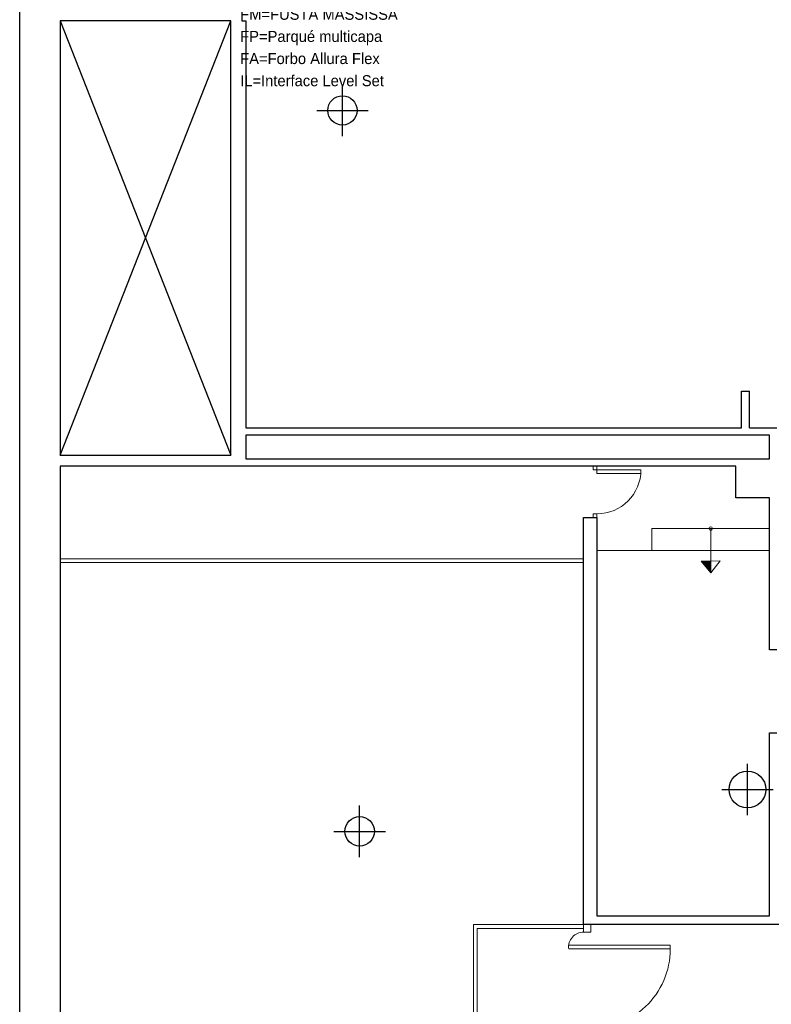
# Model space of a CAD drawing. Header units: metres. Extents: x -1 to 438, y -6 to 52.
# Tile 3 of 17: x 391 to 401, y 21 to 34. Entities that reach past the tile are written whole.
import ezdxf

# ---------------------------------------------------------------- set-up
doc = ezdxf.new("R2010")
doc.units = ezdxf.units.M
doc.linetypes.add('CONTINUA', pattern=[0])
doc.layers.add('LEGENDA MATERIAL SOSTRE PAVIMENT ACTUAL', color=7, linetype='CONTINUA', lineweight=25)
doc.layers.add('PB MURS ACTUAL', color=7, linetype='CONTINUA', lineweight=25)
doc.styles.add('Century Gothic', font='txt')

# ---------------------------------------------------------------- blocks, each defined once
blk = doc.blocks.new('OBJETO_COMPLEJO_7')
at = {"layer": 'PB MURS ACTUAL', "linetype": 'CONTINUA', "lineweight": 13, "transparency": 33554687}
for start, end in [(90, 270), (270, 90)]:
    blk.add_arc((400.556, 27.411), 0.025, start, end, dxfattribs=at)

msp = doc.modelspace()

# ---------------------------------------------------------------- linework, layer by layer
at = {"layer": 'PB MURS ACTUAL', "transparency": 33554687}
for p, q in [((391.147, 12.84), (391.147, 52.493)), ((394.171, 34.471), (394.171, 34.321)), ((394.021, 34.321), (391.696, 34.321)), ((391.696, 34.321), (391.696, 28.411)), ((394.021, 28.411), (394.021, 34.321)), ((394.171, 34.321), (394.226, 34.321)), ((394.226, 34.321), (394.226, 28.781)), ((400.976, 29.281), (401.086, 29.281)), ((400.976, 28.781), (400.976, 29.281)), ((401.086, 28.781), (401.086, 29.281)), ((394.226, 28.781), (400.976, 28.781)), ((401.356, 28.681), (394.226, 28.681)), ((394.226, 28.681), (394.226, 28.361)), ((401.086, 28.781), (401.456, 28.781)), ((401.356, 28.361), (401.356, 28.681)), ((391.696, 28.411), (394.021, 28.411)), ((394.226, 28.361), (401.356, 28.361)), ((400.896, 28.261), (391.696, 28.261)), ((391.696, 28.261), (391.696, 13.201)), ((400.896, 27.831), (400.896, 28.261)), ((401.356, 27.831), (400.896, 27.831)), ((401.356, 25.761), (401.356, 27.831)), ((398.826, 22.021), (398.826, 27.561)), ((398.826, 27.561), (399.006, 27.561)), ((399.006, 27.561), (399.006, 22.141)), ((401.456, 25.761), (401.356, 25.761)), ((401.356, 22.141), (401.356, 24.631)), ((401.356, 24.631), (401.456, 24.631)), ((399.006, 22.141), (401.356, 22.141)), ((402.356, 22.021), (398.826, 22.021))]:
    msp.add_line(p, q, dxfattribs=at)
at = {"layer": 'PB MURS ACTUAL', "color": 180, "linetype": 'CONTINUA', "transparency": 33554687}
for p, q in [((391.696, 28.411), (394.021, 34.321)), ((391.696, 34.321), (394.021, 28.411)), ((395.541, 32.751), (395.541, 33.451)), ((395.191, 33.101), (395.891, 33.101)), ((401.056, 23.511), (401.056, 24.211)), ((400.706, 23.861), (401.406, 23.861)), ((395.776, 22.941), (395.776, 23.641)), ((395.426, 23.291), (396.126, 23.291))]:
    msp.add_line(p, q, dxfattribs=at)
at = {"layer": 'PB MURS ACTUAL', "linetype": 'CONTINUA', "lineweight": 13, "transparency": 33554687}
for p, q in [((398.956, 28.211), (398.956, 28.261)), ((399.606, 28.211), (398.956, 28.211)), ((399.006, 28.161), (399.006, 28.261)), ((399.604, 28.161), (399.006, 28.161)), ((398.956, 27.561), (398.956, 27.611)), ((399.006, 27.611), (398.956, 27.611)), ((399.006, 27.561), (399.006, 27.611)), ((401.356, 27.411), (399.756, 27.411)), ((399.756, 27.111), (399.756, 27.411)), ((400.556, 27.411), (400.556, 26.809)), ((401.356, 27.111), (399.006, 27.111)), ((398.826, 27.001), (391.696, 27.001)), ((398.826, 26.951), (391.696, 26.951)), ((400.685, 26.97), (400.425, 26.968)), ((400.556, 26.809), (400.425, 26.968)), ((400.556, 26.809), (400.685, 26.97)), ((397.326, 22.021), (397.326, 19.021)), ((398.826, 22.021), (397.326, 22.021)), ((398.826, 21.921), (398.826, 22.021)), ((398.926, 21.921), (398.926, 22.021)), ((397.376, 21.971), (397.376, 19.021)), ((398.826, 21.971), (397.376, 21.971)), ((398.926, 21.921), (398.826, 21.921)), ((400.005, 21.741), (398.623, 21.741)), ((400.006, 21.691), (398.623, 21.691))]:
    msp.add_line(p, q, dxfattribs=at)
at = {"layer": 'PB MURS ACTUAL', "transparency": 33554687}
for centre, radius in [((395.541, 33.101), 0.2), ((401.056, 23.861), 0.25), ((395.776, 23.291), 0.2)]:
    msp.add_circle(centre, radius, dxfattribs=at)
at = {"layer": 'PB MURS ACTUAL', "linetype": 'CONTINUA', "lineweight": 13, "transparency": 33554687}
for centre, radius, start, end in [((399.006, 28.211), 0.6, 270, 0), ((408.679, 27.148), 8.249, 181.2492, 181.3016), ((408.679, 27.148), 8.239, 181.2502, 181.3903), ((408.679, 27.148), 8.229, 181.2512, 181.4794), ((408.679, 27.148), 8.219, 181.2522, 181.5689), ((408.679, 27.148), 8.209, 181.2532, 181.6588), ((408.679, 27.148), 8.199, 181.2542, 181.7491), ((408.679, 27.148), 8.189, 181.2553, 181.8398), ((408.679, 27.148), 8.179, 181.2563, 181.9309), ((408.679, 27.148), 8.169, 181.2573, 182.0224), ((408.679, 27.148), 8.159, 181.2583, 182.1144), ((408.679, 27.148), 8.149, 181.2593, 182.2068), ((408.679, 27.148), 8.139, 181.2603, 182.2995), ((398.826, 21.716), 0.205, 90, 187.0047), ((398.926, 21.691), 1.08, 270, 2.6535)]:
    msp.add_arc(centre, radius, start, end, dxfattribs=at)

# ---------------------------------------------------------------- block references
msp.add_blockref('OBJETO_COMPLEJO_7', (0, 0), dxfattribs=at)

# ---------------------------------------------------------------- texts
at = {"layer": 'LEGENDA MATERIAL SOSTRE PAVIMENT ACTUAL', "color": 7, "linetype": 'CONTINUA', "lineweight": 25, "transparency": 33554687, "insert": (394.149, 38.401), "char_height": 0.15, "width": 2.2575, "attachment_point": 1, "line_spacing_factor": 1.204819, "style": 'Century Gothic'}
msp.add_mtext('\\A1;{\\fCentury Gothic|i0|b0;\\H0.150000;\\W1.000000;\\C7;A=Fulla de }\\P{\\fCentury Gothic|i0|b0;\\H0.150000;\\W1.000000;\\C7;     metall perforat}\\P{\\fCentury Gothic|i0|b0;\\H0.150000;\\W1.000000;\\C7;P=Pladur}\\P{\\fCentury Gothic|i0|b0;\\H0.150000;\\W1.000000;\\C7;C=Celenit}\\P{\\fCentury Gothic|i0|b0;\\H0.150000;\\W1.000000;\\C7;F=Fusta}\\P}\\P{\\fCentury Gothic|i0|b0;\\H0.150000;\\W1.000000;\\C7;T=Travertí}\\P{\\fCentury Gothic|i0|b0;\\H0.150000;\\W1.000000;\\C7;N=Gres negre}\\P{\\fCentury Gothic|i0|b0;\\H0.150000;\\W1.000000;\\C7;G=Gres gris}\\P{\\fCentury Gothic|i0|b0;\\H0.150000;\\W1.000000;\\C7;M=Gres marró}\\P{\\fCentury Gothic|i0|b0;\\H0.150000;\\W1.000000;\\C7;V=Vidre}\\P{\\fCentury Gothic|i0|b0;\\H0.150000;\\W1.000000;\\C7;C=Catifa}\\P{\\fCentury Gothic|i0|b0;\\H0.150000;\\W1.000000;\\C7;D=Pedra}\\P{\\fCentury Gothic|i0|b0;\\H0.150000;\\W1.000000;\\C7;FM=FUSTA MASSISSA}\\P{\\fCentury Gothic|i0|b0;\\H0.150000;\\W1.000000;\\C7;FP=Parqué multicapa}\\P{\\fCentury Gothic|i0|b0;\\H0.150000;\\W1.000000;\\C7;FA=Forbo Allura Flex}\\P{\\fCentury Gothic|i0|b0;\\H0.150000;\\W1.000000;\\C7;IL=Interface Level Set}\\P', dxfattribs=at)

doc.saveas('drawing.dxf')
